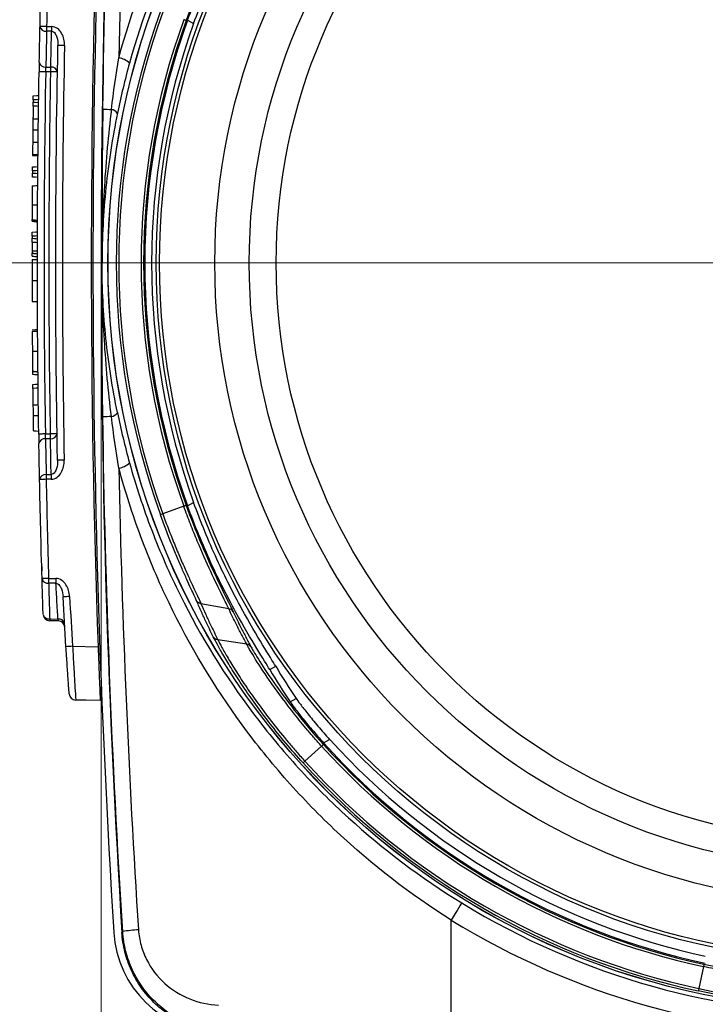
# Model space of a CAD drawing. Header units: millimetres. Extents: x 10 to 272, y 8 to 208.
# Tile 18 of 36: x 51 to 67, y 162 to 186. Entities that reach past the tile are written whole.
import ezdxf

# ---------------------------------------------------------------- set-up
doc = ezdxf.new("R2010")
doc.units = ezdxf.units.MM
doc.styles.add('SLDTEXTSTYLE0', font='TXT', dxfattribs={"width": 0.75})
doc.dimstyles.new('SLDDIMSTYLE0', dxfattribs={"dimtxt": 1.905, "dimasz": 3, "dimexe": 0, "dimexo": 0.0625, "dimgap": 0.47625, "dimtad": 0, "dimtih": 1, "dimtoh": 1, "dimdec": 1, "dimlfac": 1.5, "dimrnd": 1e-09, "dimzin": 4, "dimdsep": 46, "dimtxsty": 'SLDTEXTSTYLE0', "dimsah": 1, "dimcen": 0.09, "dimadec": 0, "dimazin": 1, "dimtfac": 1, "dimtdec": 1, "dimtofl": 0, "dimtmove": 0, "dimatfit": 3, "dimfxl": 1, "dimfrac": 2, "dimtolj": 1, "dimtzin": 12, "dimarcsym": 0})
doc.dimstyles.new('SLDDIMSTYLE2', dxfattribs={"dimtxt": 1.905, "dimasz": 3, "dimexe": 0, "dimexo": 0.0625, "dimgap": 0.47625, "dimtad": 0, "dimtih": 1, "dimtoh": 1, "dimdec": 1, "dimlfac": 1.5, "dimrnd": 1e-09, "dimzin": 12, "dimdsep": 46, "dimtxsty": 'SLDTEXTSTYLE0', "dimsah": 1, "dimcen": 0.09, "dimadec": 0, "dimazin": 3, "dimtfac": 1, "dimtdec": 1, "dimtofl": 0, "dimtmove": 0, "dimatfit": 3, "dimfxl": 1, "dimfrac": 2, "dimtolj": 1, "dimtzin": 12, "dimarcsym": 0})

# ---------------------------------------------------------------- blocks, each defined once
blk = doc.blocks.new('_D_8')
at = {"color": 7, "linetype": 'Continuous', "lineweight": 18}
for p, q in [((52.541, 179.093), (52.541, 149.64)), ((71.208, 179.093), (71.208, 149.64)), ((43.756, 154.327), (43.176, 154.327)), ((43.176, 154.327), (43.176, 151.303)), ((48.683, 154.327), (49.263, 154.327)), ((49.263, 154.327), (49.263, 151.303)), ((52.541, 152.815), (50.23, 152.815)), ((71.208, 152.815), (52.541, 152.815)), ((43.176, 151.303), (43.756, 151.303)), ((49.263, 151.303), (48.683, 151.303))]:
    blk.add_line(p, q, dxfattribs=at)
for points in [[(52.541, 152.815), (55.541, 152.315), (55.541, 153.315)], [(71.208, 152.815), (68.208, 153.315), (68.208, 152.315)]]:
    blk.add_solid(points, dxfattribs=at)
at = {"color": 7, "linetype": 'Continuous', "lineweight": 18, "char_height": 1.905, "attachment_point": 1, "style": 'SLDTEXTSTYLE0'}
for s, insert in [('28.0', (37.669, 153.758)), ('1.10', (43.756, 153.758))]:
    blk.add_mtext(s, dxfattribs=dict(at, insert=insert))
blk = doc.blocks.new('_D_9')
at = {"color": 7, "linetype": 'Continuous', "lineweight": 18}
for p, q in [((83.744, 200.529), (30.644, 200.529)), ((33.819, 200.529), (33.819, 178.257)), ((33.819, 177.87), (33.239, 177.87)), ((33.239, 177.87), (33.239, 174.846)), ((38.746, 177.87), (39.326, 177.87)), ((39.326, 177.87), (39.326, 174.846)), ((33.239, 174.846), (33.819, 174.846)), ((39.326, 174.846), (38.746, 174.846)), ((33.819, 160.197), (33.819, 174.459)), ((83.744, 160.197), (30.644, 160.197))]:
    blk.add_line(p, q, dxfattribs=at)
for points in [[(33.819, 200.529), (33.319, 197.529), (34.319, 197.529)], [(33.819, 160.197), (34.319, 163.197), (33.319, 163.197)]]:
    blk.add_solid(points, dxfattribs=at)
at = {"color": 7, "linetype": 'Continuous', "lineweight": 18, "char_height": 1.905, "attachment_point": 1, "style": 'SLDTEXTSTYLE0'}
for s, insert in [('60.5', (27.732, 177.302)), ('2.38', (33.819, 177.302))]:
    blk.add_mtext(s, dxfattribs=dict(at, insert=insert))
blk = doc.blocks.new('SW_CENTERMARKSYMBOL_0')
at = {"color": 0, "linetype": 'Continuous', "lineweight": 0}
blk.add_line((-3.387, 0), (-30.757, 0), dxfattribs=at)

msp = doc.modelspace()

# ---------------------------------------------------------------- linework, layer by layer
at = {"color": 7, "linetype": 'Continuous', "lineweight": 25}
for p, q in [((54.683, 186.375), (54.832, 186.289)), ((50.863, 184.4), (50.862, 184.349)), ((50.842, 182.641), (50.842, 182.59)), ((50.833, 181.025), (50.833, 180.974)), ((50.832, 180.453), (50.966, 180.453)), ((50.833, 179.933), (50.966, 179.933)), ((50.834, 179.411), (50.968, 179.411)), ((50.855, 176.852), (50.989, 176.852)), ((51.015, 175.241), (51.015, 175.241)), ((51.183, 175.125), (51.305, 175.126)), ((51.305, 175.008), (51.183, 175.007)), ((54.59, 174.338), (54.068, 174.149)), ((54.683, 174.35), (54.832, 174.436)), ((55.702, 171.801), (55.014, 171.927)), ((51.271, 171.551), (51.474, 171.548)), ((56.145, 170.924), (55.433, 171.03)), ((51.837, 170.874), (52.468, 170.863)), ((56.715, 170.295), (56.863, 170.38)), ((57.221, 169.495), (57.369, 169.581)), ((58.049, 168.48), (58.199, 168.566)), ((57.998, 168.4), (57.587, 168.027)), ((61.208, 161.428), (61.208, 164.092)), ((67.452, 162.942), (67.335, 162.399))]:
    msp.add_line(p, q, dxfattribs=at)
at = {"color": 7, "linetype": 'Continuous', "lineweight": 25, "flags": 128}
for points in [[(51.194, 186.219), (51.162, 186.219), (51.131, 186.22), (51.102, 186.221), (51.078, 186.221), (51.057, 186.222), (51.042, 186.222), (51.033, 186.222), (51.03, 186.222)], [(51.194, 186.219), (51.256, 186.218), (51.315, 186.218)], [(51.315, 186.1), (51.256, 186.1), (51.194, 186.101)], [(51.638, 185.745), (51.606, 185.746), (51.575, 185.747), (51.547, 185.747), (51.522, 185.748), (51.502, 185.748), (51.486, 185.748), (51.477, 185.749), (51.474, 185.749)], [(51.171, 185.096), (51.139, 185.096), (51.109, 185.097), (51.08, 185.097), (51.055, 185.098), (51.035, 185.098), (51.02, 185.099), (51.011, 185.099), (51.008, 185.099)], [(51.298, 185.095), (51.235, 185.095), (51.171, 185.096)], [(51.176, 185.214), (51.235, 185.213), (51.298, 185.213)], [(51.462, 185.092), (51.459, 185.092), (51.449, 185.092), (51.434, 185.093), (51.414, 185.093), (51.389, 185.093), (51.361, 185.094), (51.33, 185.094), (51.298, 185.095)], [(50.862, 184.349), (50.912, 184.345), (50.995, 184.339)], [(50.996, 184.409), (50.947, 184.406), (50.863, 184.4)], [(50.864, 184.499), (50.87, 184.5), (50.955, 184.506), (50.998, 184.509)], [(50.994, 184.24), (50.951, 184.243), (50.861, 184.249)], [(50.856, 183.936), (50.911, 183.936), (50.99, 183.936)], [(50.853, 183.662), (50.908, 183.662), (50.986, 183.661)], [(50.849, 183.351), (50.895, 183.351), (50.982, 183.351)], [(50.846, 183.055), (50.892, 183.052), (50.936, 183.05), (50.979, 183.047)], [(50.846, 183.028), (50.888, 183.026), (50.933, 183.022), (50.979, 183.019)], [(50.976, 182.65), (50.926, 182.647), (50.884, 182.644), (50.842, 182.641)], [(50.843, 182.741), (50.921, 182.746), (50.976, 182.75)], [(50.974, 182.481), (50.919, 182.485), (50.841, 182.49)], [(50.842, 182.59), (50.891, 182.586), (50.933, 182.583), (50.975, 182.58)], [(50.839, 182.274), (50.883, 182.277), (50.928, 182.28), (50.973, 182.283)], [(50.836, 181.806), (50.88, 181.806), (50.925, 181.806), (50.97, 181.806)], [(50.967, 181.035), (50.917, 181.031), (50.875, 181.028), (50.843, 181.026), (50.833, 181.025)], [(50.833, 180.974), (50.883, 180.971), (50.925, 180.968), (50.966, 180.965)], [(50.834, 181.125), (50.843, 181.126), (50.924, 181.132), (50.967, 181.135)], [(50.966, 180.865), (50.923, 180.868), (50.843, 180.874), (50.833, 180.875)], [(50.833, 180.662), (50.899, 180.662), (50.966, 180.662)], [(50.838, 178.666), (50.904, 178.671), (50.971, 178.676)], [(50.841, 178.177), (50.886, 178.177), (50.93, 178.177), (50.975, 178.177)], [(50.847, 177.608), (50.892, 177.605), (50.98, 177.599)], [(50.849, 177.356), (50.922, 177.361), (50.983, 177.365)], [(50.984, 177.266), (50.934, 177.262), (50.85, 177.256)], [(50.859, 176.59), (50.926, 176.588), (50.992, 176.587)], [(50.865, 176.208), (50.931, 176.204), (50.998, 176.199)], [(51.163, 176.13), (51.131, 176.129), (51.1, 176.129), (51.072, 176.128), (51.047, 176.128), (51.027, 176.128), (51.012, 176.127), (51.002, 176.127), (50.999, 176.127)], [(51.163, 176.13), (51.227, 176.13), (51.29, 176.131)], [(51.453, 176.133), (51.45, 176.133), (51.441, 176.133), (51.426, 176.133), (51.406, 176.132), (51.381, 176.132), (51.352, 176.132), (51.322, 176.131), (51.29, 176.131)], [(51.29, 176.013), (51.227, 176.012), (51.167, 176.012)], [(51.628, 175.48), (51.596, 175.479), (51.565, 175.478), (51.537, 175.478), (51.512, 175.477), (51.492, 175.477), (51.477, 175.477), (51.468, 175.477), (51.464, 175.477)], [(51.183, 175.007), (51.151, 175.006), (51.12, 175.006), (51.092, 175.005), (51.067, 175.005), (51.047, 175.004), (51.032, 175.004), (51.023, 175.004), (51.019, 175.004)], [(51.243, 172.553), (51.211, 172.552), (51.181, 172.551), (51.152, 172.55), (51.128, 172.55), (51.107, 172.549), (51.092, 172.549), (51.083, 172.548), (51.08, 172.548)], [(51.243, 172.553), (51.264, 172.553), (51.424, 172.552)], [(51.424, 172.434), (51.264, 172.435), (51.243, 172.435)], [(51.48, 171.499), (51.374, 171.501), (51.271, 171.502)], [(52.519, 169.529), (52.164, 169.536), (51.915, 169.54)], [(61.469, 164.518), (61.464, 164.509), (61.448, 164.484), (61.424, 164.444), (61.391, 164.391), (61.352, 164.327), (61.307, 164.254), (61.258, 164.175), (61.208, 164.092)], [(53.056, 163.789), (53.07, 163.803), (53.076, 163.809)]]:
    msp.add_lwpolyline(points, dxfattribs=at)
at = {"color": 7, "linetype": 'Continuous', "lineweight": 25}
for radius in [18.496, 18.494, 17.302, 17.22, 15.852, 15, 14.333]:
    msp.add_circle((71.208, 180.363), radius, dxfattribs=at)
for centre, radius, start, end in [((319.008, 180.363), 266.667, 176.43683, 183.56317), ((319.208, 180.363), 266.667, 176.43675, 183.56325), ((71.208, 180.363), 18.293, 160.0741, 199.927), ((71.208, 180.363), 18.231, 160.073, 199.927), ((71.208, 180.363), 17.676, 160.073, 199.927), ((71.208, 180.363), 17.614, 160.0625, 199.927), ((71.208, 180.363), 17.584, 160.006, 199.994), ((71.208, 180.363), 17.415, 160.1043, 199.8957), ((51.176, 186.248), 0.149, 190.1509, 276.7131), ((58.36, 186.16), 7.166, 179.5288, 180.4712), ((58.481, 186.159), 7.166, 179.5288, 180.4712), ((51.158, 185.361), 0.149, 190.3128, 276.8022), ((52.884, 184.923), 0.532, 47.1459, 79.3667), ((51.316, 185.065), 0.148, 10.3576, 96.8268), ((44.133, 185.154), 7.165, 359.5288, 0.4712), ((52.842, 189.175), 5.009, 267.0611, 269.4777), ((52.762, 183.951), 0.217, 32.7545, 80.8768), ((52.842, 171.551), 5.009, 90.5223, 92.9389), ((52.762, 176.774), 0.217, 279.1232, 327.2455), ((51.307, 176.16), 0.148, 263.1235, 349.5507), ((44.125, 176.072), 7.165, 359.5288, 0.4712), ((51.149, 175.864), 0.148, 83.1479, 169.5952), ((52.884, 175.803), 0.532, 280.6333, 312.8541), ((51.166, 174.977), 0.149, 83.2362, 169.7585), ((58.349, 175.066), 7.166, 179.5288, 180.4712), ((58.471, 175.067), 7.166, 179.5288, 180.4712), ((51.223, 172.58), 0.147, 192.6599, 278.0781), ((58.404, 172.494), 7.161, 179.5286, 180.4714), ((58.585, 172.493), 7.161, 179.5286, 180.4714), ((57.032, 76.263), 95.987, 93.14636, 93.2441), ((51.25, 171.696), 0.147, 192.8228, 278.1665), ((51.274, 171.669), 0.167, 181.8601, 269), ((52.266, 171.527), 0.996, 178.5981, 181.4019), ((51.497, 171.404), 0.145, 14.1996, 98.9085), ((51.477, 171.332), 0.167, 3.4594, 89), ((57.082, 87.866), 83.173, 93.61565, 93.72846), ((51.918, 169.707), 0.167, 184.0922, 269), ((52.681, 169.658), 0.167, 140.8356, 182.2494), ((71.208, 180.363), 17.73, 222.0846, 257.9154), ((71.208, 180.363), 17.56, 222.2029, 257.7971), ((71.208, 180.363), 17.821, 222.1652, 257.8348), ((71.208, 180.363), 17.76, 222.1707, 257.8239), ((71.208, 180.363), 18.439, 222.1643, 257.8348), ((71.208, 180.363), 18.377, 222.1652, 257.8348), ((71.208, 180.363), 18.598, 238.4244, 301.5756), ((71.208, 180.363), 19.098, 238.4244, 301.5756), ((53.588, 160.841), 3.012, 92.2923, 99.7813), ((55.518, 163.955), 2.667, 183.5632, 267.2516)]:
    msp.add_arc(centre, radius, start, end, dxfattribs=at)
for centre, major_axis, start_param, end_param in [((71.825, 179.294), (-8.815, 15.267), 1.58433, 1.638003), ((71.819, 179.304), (-8.73, 15.12), 1.585144, 1.639343)]:
    msp.add_ellipse(centre, major_axis=major_axis, ratio=0.997546, start_param=start_param, end_param=end_param, dxfattribs=at)
for points in [[(52.585, 184.172), (52.646, 188.425), (52.81, 192.673), (53.076, 196.916)], [(53.467, 196.875), (53.22, 193.069), (53.058, 189.259), (52.982, 185.446)], [(52.468, 189.863), (52.243, 183.532), (52.243, 177.193), (52.468, 170.863)], [(51.464, 175.477), (51.402, 178.9), (51.405, 182.325), (51.474, 185.749)], [(51.638, 185.745), (51.569, 182.324), (51.566, 178.901), (51.628, 175.48)], [(51.012, 185.335), (51.011, 185.272), (51.009, 185.187), (51.008, 185.099)], [(52.796, 184.166), (52.849, 184.593), (52.911, 185.02), (52.982, 185.446)], [(53.245, 185.313), (53.131, 184.9), (53.03, 184.485), (52.945, 184.069)], [(50.999, 176.127), (50.952, 179.117), (50.955, 182.109), (51.008, 185.099)], [(51.171, 185.096), (51.119, 182.107), (51.116, 179.118), (51.163, 176.13)], [(51.171, 185.096), (51.173, 185.14), (51.174, 185.183), (51.176, 185.214)], [(51.29, 176.131), (51.242, 179.119), (51.245, 182.107), (51.298, 185.095)], [(50.833, 180.662), (50.833, 180.644), (50.833, 180.626), (50.833, 180.609)], [(53.076, 163.809), (52.81, 168.053), (52.646, 172.3), (52.585, 176.553)], [(52.982, 175.28), (52.911, 175.706), (52.849, 176.132), (52.796, 176.559)], [(52.945, 176.657), (53.03, 176.24), (53.131, 175.826), (53.245, 175.413)], [(50.999, 176.127), (51.001, 176.039), (51.002, 175.954), (51.003, 175.891)], [(51.167, 176.012), (51.166, 176.043), (51.164, 176.086), (51.163, 176.13)], [(52.982, 175.28), (53.058, 171.466), (53.22, 167.656), (53.467, 163.851)], [(54.068, 174.149), (54.033, 174.136), (54.011, 174.128), (54.01, 174.128)], [(51.673, 170.863), (51.647, 171.274), (51.623, 171.685), (51.6, 172.095)], [(51.763, 172.104), (51.786, 171.694), (51.81, 171.284), (51.837, 170.874)], [(55.014, 171.927), (54.965, 171.936), (54.922, 171.968), (54.899, 172.011)], [(55.813, 171.723), (55.79, 171.764), (55.748, 171.793), (55.702, 171.801)], [(51.474, 171.548), (51.478, 171.517), (51.48, 171.499), (51.48, 171.499)], [(55.433, 171.03), (55.385, 171.037), (55.342, 171.066), (55.318, 171.107)], [(56.256, 170.853), (56.232, 170.891), (56.19, 170.918), (56.145, 170.924)], [(57.587, 168.027), (57.559, 168.002), (57.541, 167.986), (57.541, 167.986)], [(67.462, 163.003), (67.463, 163.002), (67.459, 162.979), (67.452, 162.942)], [(67.335, 162.399), (67.327, 162.362), (67.322, 162.339), (67.322, 162.338)]]:
    msp.add_open_spline(points, degree=3, dxfattribs=at)
for points, knots in [([(52.982, 185.446), (53.295, 186.601), (53.707, 187.704), (54.468, 189.29), (54.746, 189.807), (55.199, 190.565), (55.357, 190.815), (55.684, 191.309), (55.854, 191.553), (56.727, 192.747), (57.506, 193.627), (58.799, 194.841), (59.251, 195.227), (59.963, 195.779), (60.206, 195.958), (60.701, 196.305), (60.952, 196.472), (61.208, 196.633)], [0, 0, 0, 0, 0.25, 0.25, 0.375, 0.375, 0.4375, 0.4375, 0.5, 0.5, 0.75, 0.75, 0.875, 0.875, 0.9375, 0.9375, 1, 1, 1, 1]), ([(61.469, 196.207), (61.216, 196.051), (60.967, 195.89), (60.476, 195.555), (60.234, 195.382), (59.526, 194.848), (59.076, 194.474), (57.787, 193.299), (57.008, 192.444), (55.959, 191.051), (55.629, 190.567), (55.021, 189.581), (54.742, 189.077), (53.977, 187.527), (53.561, 186.447), (53.245, 185.313)], [0, 0, 0, 0, 0.0625, 0.0625, 0.125, 0.125, 0.25, 0.25, 0.5, 0.5, 0.625, 0.625, 0.75, 0.75, 1, 1, 1, 1]), ([(54.683, 186.375), (54.862, 186.866), (55.056, 187.336), (55.468, 188.234), (55.674, 188.638), (56.068, 189.361), (56.246, 189.661), (56.541, 190.148), (56.651, 190.322), (56.715, 190.43)], [0, 0, 0, 0, 0.25, 0.25, 0.5, 0.5, 0.75, 0.75, 1, 1, 1, 1]), ([(54.832, 186.289), (55.01, 186.78), (55.203, 187.25), (55.614, 188.149), (55.82, 188.553), (56.215, 189.277), (56.393, 189.577), (56.688, 190.063), (56.798, 190.237), (56.863, 190.345)], [0, 0, 0, 0, 0.25, 0.25, 0.5, 0.5, 0.75, 0.75, 1, 1, 1, 1]), ([(55.813, 189.002), (55.796, 188.966), (55.772, 188.917), (55.712, 188.798), (55.676, 188.727), (55.596, 188.565), (55.551, 188.475), (55.454, 188.275), (55.401, 188.164), (55.291, 187.929), (55.234, 187.805), (55.118, 187.544), (55.058, 187.405), (54.878, 186.977), (54.761, 186.679), (54.649, 186.369)], [0, 0, 0, 0, 0.125, 0.125, 0.25, 0.25, 0.375, 0.375, 0.5, 0.5, 0.625, 0.625, 0.75, 0.75, 1, 1, 1, 1]), ([(51.03, 186.222), (51.039, 186.619), (51.048, 187.016), (51.059, 187.412), (51.069, 187.812), (51.08, 188.211), (51.093, 188.611)], [0, 0, 0, 0, 0.001785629, 0.001785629, 0.001785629, 0.003584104, 0.003584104, 0.003584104, 0.003584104]), ([(51.256, 188.606), (51.244, 188.206), (51.233, 187.807), (51.222, 187.408), (51.212, 187.011), (51.202, 186.615), (51.194, 186.219)], [0, 0, 0, 0, 0.001797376, 0.001797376, 0.001797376, 0.003581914, 0.003581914, 0.003581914, 0.003581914]), ([(54.649, 186.369), (54.649, 186.369), (54.648, 186.369), (54.641, 186.371), (54.625, 186.376), (54.603, 186.383), (54.59, 186.387)], [0, 0, 0, 0, 0.1623548, 0.3340144, 0.61001, 1, 1, 1, 1]), ([(51.012, 185.335), (51.014, 185.457), (51.017, 185.579), (51.019, 185.702), (51.022, 185.841), (51.025, 185.981), (51.028, 186.12), (51.028, 186.154), (51.029, 186.188), (51.03, 186.222)], [0, 0, 0, 0, 0.000779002, 0.000779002, 0.000779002, 0.001666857, 0.001666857, 0.001666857, 0.001882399, 0.001882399, 0.001882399, 0.001882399]), ([(51.194, 186.101), (51.192, 186.031), (51.191, 185.961), (51.189, 185.892), (51.187, 185.788), (51.185, 185.684), (51.183, 185.581), (51.18, 185.458), (51.178, 185.336), (51.176, 185.214)], [0, 0, 0, 0, 0.000443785, 0.000443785, 0.000443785, 0.00110306, 0.00110306, 0.00110306, 0.001881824, 0.001881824, 0.001881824, 0.001881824]), ([(51.298, 185.213), (51.299, 185.283), (51.3, 185.352), (51.302, 185.422), (51.304, 185.526), (51.306, 185.629), (51.308, 185.733), (51.31, 185.837), (51.312, 185.942), (51.314, 186.047), (51.314, 186.064), (51.315, 186.082), (51.315, 186.1)], [0, 0, 0, 0, 0.000443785, 0.000443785, 0.000443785, 0.001103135, 0.001103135, 0.001103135, 0.001768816, 0.001768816, 0.001768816, 0.001881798, 0.001881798, 0.001881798, 0.001881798]), ([(51.638, 185.745), (51.64, 185.851), (51.618, 185.957), (51.54, 186.095), (51.505, 186.136), (51.42, 186.198), (51.368, 186.217), (51.315, 186.218)], [0, 0, 0, 0, 0.5, 0.5, 0.75, 0.75, 1, 1, 1, 1]), ([(51.315, 186.1), (51.333, 186.1), (51.351, 186.093), (51.381, 186.073), (51.393, 186.06), (51.424, 186.017), (51.437, 185.985), (51.468, 185.886), (51.475, 185.817), (51.474, 185.749)], [0, 0, 0, 0, 0.125, 0.125, 0.25, 0.25, 0.5, 0.5, 1, 1, 1, 1]), ([(50.861, 184.249), (50.861, 184.249), (50.861, 184.251), (50.861, 184.255), (50.861, 184.258), (50.861, 184.264), (50.861, 184.271), (50.861, 184.278), (50.861, 184.286), (50.861, 184.296), (50.861, 184.305), (50.862, 184.316), (50.862, 184.327), (50.862, 184.334), (50.862, 184.341), (50.862, 184.349)], [0, 0, 0, 0, 0.000050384, 0.000050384, 0.000050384, 0.000100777, 0.000100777, 0.000100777, 0.0001510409, 0.0001510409, 0.0001510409, 0.0002012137, 0.0002012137, 0.0002012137, 0.0002339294, 0.0002339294, 0.0002339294, 0.0002339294]), ([(50.863, 184.4), (50.863, 184.411), (50.863, 184.422), (50.863, 184.433), (50.864, 184.443), (50.864, 184.453), (50.864, 184.462), (50.864, 184.471), (50.864, 184.478), (50.864, 184.484), (50.864, 184.49), (50.864, 184.495), (50.864, 184.497), (50.864, 184.499), (50.864, 184.499), (50.864, 184.499)], [0, 0, 0, 0, 0.0000503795, 0.0000503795, 0.0000503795, 0.0001007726, 0.0001007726, 0.0001007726, 0.0001509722, 0.0001509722, 0.0001509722, 0.0002010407, 0.0002010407, 0.0002010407, 0.0002337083, 0.0002337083, 0.0002337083, 0.0002337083]), ([(50.861, 184.249), (50.86, 184.229), (50.86, 184.209), (50.859, 184.164), (50.859, 184.139), (50.858, 184.086), (50.858, 184.057), (50.857, 183.998), (50.857, 183.967), (50.856, 183.936)], [0, 0, 0, 0, 0.25, 0.25, 0.5, 0.5, 0.75, 0.75, 1, 1, 1, 1]), ([(52.585, 184.172), (52.576, 183.533), (52.57, 182.894), (52.563, 181.624), (52.563, 180.992), (52.565, 180.363)], [0, 0, 0, 0, 0.5, 0.5, 1, 1, 1, 1]), ([(52.796, 184.166), (52.72, 183.538), (52.662, 182.904), (52.584, 181.635), (52.564, 180.998), (52.565, 180.363)], [0, 0, 0, 0, 0.5, 0.5, 1, 1, 1, 1]), ([(52.945, 184.069), (52.82, 183.465), (52.725, 182.853), (52.598, 181.614), (52.565, 180.988), (52.565, 180.363)], [0, 0, 0, 0, 0.5, 0.5, 1, 1, 1, 1]), ([(50.856, 183.936), (50.856, 183.908), (50.856, 183.88), (50.855, 183.826), (50.855, 183.8), (50.854, 183.751), (50.854, 183.729), (50.853, 183.692), (50.853, 183.677), (50.853, 183.662)], [0, 0, 0, 0, 0.25, 0.25, 0.5, 0.5, 0.75, 0.75, 1, 1, 1, 1]), ([(50.853, 183.662), (50.853, 183.642), (50.852, 183.622), (50.852, 183.576), (50.851, 183.552), (50.851, 183.499), (50.85, 183.47), (50.85, 183.412), (50.849, 183.382), (50.849, 183.351)], [0, 0, 0, 0, 0.25, 0.25, 0.5, 0.5, 0.75, 0.75, 1, 1, 1, 1]), ([(50.849, 183.351), (50.849, 183.321), (50.848, 183.291), (50.848, 183.232), (50.848, 183.202), (50.847, 183.149), (50.847, 183.125), (50.846, 183.084), (50.846, 183.069), (50.846, 183.055)], [0, 0, 0, 0, 0.25, 0.25, 0.5, 0.5, 0.75, 0.75, 1, 1, 1, 1]), ([(50.846, 183.055), (50.846, 183.048), (50.846, 183.043), (50.846, 183.039), (50.846, 183.036), (50.846, 183.033), (50.846, 183.032), (50.846, 183.029), (50.846, 183.029), (50.846, 183.028)], [0, 0, 0, 0, 0.0000911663, 0.0000911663, 0.0000911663, 0.0001818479, 0.0001818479, 0.0001818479, 0.0003144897, 0.0003144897, 0.0003144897, 0.0003144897]), ([(50.842, 182.641), (50.842, 182.652), (50.842, 182.663), (50.842, 182.674), (50.843, 182.684), (50.843, 182.695), (50.843, 182.703), (50.843, 182.712), (50.843, 182.72), (50.843, 182.726), (50.843, 182.731), (50.843, 182.736), (50.843, 182.738), (50.843, 182.74), (50.843, 182.741), (50.843, 182.741)], [0, 0, 0, 0, 0.0000503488, 0.0000503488, 0.0000503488, 0.0001007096, 0.0001007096, 0.0001007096, 0.0001509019, 0.0001509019, 0.0001509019, 0.0002009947, 0.0002009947, 0.0002009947, 0.0002337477, 0.0002337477, 0.0002337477, 0.0002337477]), ([(50.841, 182.49), (50.841, 182.49), (50.841, 182.492), (50.841, 182.496), (50.841, 182.499), (50.841, 182.505), (50.841, 182.512), (50.841, 182.519), (50.841, 182.527), (50.841, 182.537), (50.841, 182.546), (50.841, 182.557), (50.842, 182.568), (50.842, 182.575), (50.842, 182.582), (50.842, 182.59)], [0, 0, 0, 0, 0.0000503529, 0.0000503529, 0.0000503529, 0.0001007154, 0.0001007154, 0.0001007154, 0.0001509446, 0.0001509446, 0.0001509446, 0.0002010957, 0.0002010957, 0.0002010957, 0.0002338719, 0.0002338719, 0.0002338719, 0.0002338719]), ([(50.839, 182.274), (50.839, 182.273), (50.839, 182.267), (50.839, 182.232), (50.839, 182.202), (50.838, 182.117), (50.838, 182.062), (50.837, 181.97), (50.837, 181.938), (50.837, 181.873), (50.837, 181.839), (50.836, 181.806)], [0, 0, 0, 0, 0.25, 0.25, 0.5, 0.5, 0.75, 0.75, 0.875, 0.875, 1, 1, 1, 1]), ([(50.836, 181.806), (50.836, 181.736), (50.836, 181.665), (50.835, 181.535), (50.835, 181.48), (50.835, 181.441)], [0, 0, 0, 0, 0.5, 0.5, 1, 1, 1, 1]), ([(50.834, 181.425), (50.84, 181.424), (50.885, 181.419), (50.929, 181.414), (50.968, 181.409)], [0, 0, 0, 0, 0.134666, 1, 1, 1, 1]), ([(50.834, 181.398), (50.834, 181.398), (50.834, 181.398), (50.835, 181.407), (50.835, 181.42), (50.835, 181.425)], [0, 0, 0, 0, 0.266739, 0.718637, 1, 1, 1, 1]), ([(50.834, 181.397), (50.84, 181.396), (50.885, 181.392), (50.929, 181.387), (50.968, 181.383)], [0, 0, 0, 0, 0.132021, 1, 1, 1, 1]), ([(50.835, 181.441), (50.861, 181.437), (50.886, 181.434), (50.912, 181.43), (50.931, 181.428), (50.949, 181.426), (50.968, 181.423)], [0, 0, 0, 0, 0.0001179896, 0.0001179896, 0.0001179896, 0.0002023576, 0.0002023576, 0.0002023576, 0.0002023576]), ([(50.835, 181.426), (50.835, 181.426), (50.835, 181.426), (50.835, 181.436), (50.835, 181.441)], [0, 0, 0, 0, 0.430032, 1, 1, 1, 1]), ([(50.833, 181.025), (50.833, 181.037), (50.833, 181.048), (50.833, 181.059), (50.833, 181.069), (50.833, 181.079), (50.833, 181.088), (50.833, 181.097), (50.834, 181.104), (50.834, 181.11), (50.834, 181.116), (50.834, 181.12), (50.834, 181.123), (50.834, 181.124), (50.834, 181.125), (50.834, 181.125)], [0, 0, 0, 0, 0.000050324, 0.000050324, 0.000050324, 0.0001006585, 0.0001006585, 0.0001006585, 0.0001508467, 0.0001508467, 0.0001508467, 0.0002009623, 0.0002009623, 0.0002009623, 0.0002337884, 0.0002337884, 0.0002337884, 0.0002337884]), ([(50.833, 180.875), (50.833, 180.875), (50.833, 180.877), (50.833, 180.88), (50.833, 180.884), (50.833, 180.89), (50.833, 180.897), (50.833, 180.904), (50.833, 180.912), (50.833, 180.922), (50.833, 180.931), (50.833, 180.942), (50.833, 180.952), (50.833, 180.96), (50.833, 180.967), (50.833, 180.974)], [0, 0, 0, 0, 0.0000503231, 0.0000503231, 0.0000503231, 0.0001006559, 0.0001006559, 0.0001006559, 0.0001508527, 0.0001508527, 0.0001508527, 0.0002009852, 0.0002009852, 0.0002009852, 0.0002338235, 0.0002338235, 0.0002338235, 0.0002338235]), ([(50.833, 180.875), (50.833, 180.85), (50.833, 180.826), (50.833, 180.777), (50.833, 180.758), (50.833, 180.712), (50.833, 180.687), (50.833, 180.662)], [0, 0, 0, 0, 0.5, 0.5, 0.75, 0.75, 1, 1, 1, 1]), ([(50.832, 180.533), (50.843, 180.532), (50.888, 180.528), (50.932, 180.524), (50.966, 180.522)], [0, 0, 0, 0, 0.2486756, 1, 1, 1, 1]), ([(50.832, 180.453), (50.832, 180.452), (50.832, 180.452), (50.832, 180.451), (50.832, 180.451), (50.832, 180.45), (50.832, 180.45), (50.832, 180.45), (50.832, 180.45), (50.832, 180.449), (50.832, 180.448), (50.832, 180.446), (50.832, 180.444), (50.832, 180.44), (50.832, 180.436), (50.832, 180.426), (50.832, 180.42), (50.832, 180.408), (50.832, 180.401), (50.832, 180.389), (50.832, 180.385), (50.832, 180.377), (50.832, 180.372), (50.832, 180.358), (50.832, 180.349), (50.832, 180.334), (50.832, 180.329), (50.832, 180.32), (50.832, 180.318), (50.832, 180.311), (50.832, 180.308), (50.832, 180.282), (50.832, 180.256), (50.833, 180.213), (50.833, 180.198), (50.833, 180.175), (50.833, 180.167), (50.833, 180.15), (50.833, 180.142), (50.833, 180.117), (50.833, 180.101), (50.833, 180.076), (50.833, 180.068), (50.833, 180.056), (50.833, 180.051), (50.833, 180.043), (50.833, 180.038), (50.833, 180.006), (50.833, 179.972), (50.833, 179.933)], [0, 0, 0, 0, 0.03125, 0.03125, 0.046875, 0.046875, 0.054688, 0.054688, 0.0625, 0.0625, 0.09375, 0.09375, 0.125, 0.125, 0.1875, 0.1875, 0.25, 0.25, 0.3125, 0.3125, 0.34375, 0.34375, 0.375, 0.375, 0.4375, 0.4375, 0.46875, 0.46875, 0.484375, 0.484375, 0.5, 0.5, 0.625, 0.625, 0.6875, 0.6875, 0.71875, 0.71875, 0.75, 0.75, 0.8125, 0.8125, 0.84375, 0.84375, 0.859375, 0.859375, 0.875, 0.875, 1, 1, 1, 1]), ([(50.833, 180.609), (50.842, 180.607), (50.851, 180.606), (50.86, 180.605), (50.866, 180.604), (50.872, 180.603), (50.878, 180.602), (50.878, 180.602), (50.878, 180.602), (50.878, 180.602)], [0, 0, 0, 0, 0.00004125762, 0.00004125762, 0.00004125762, 0.00006900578, 0.00006900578, 0.00006900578, 0.00006906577, 0.00006906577, 0.00006906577, 0.00006906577]), ([(50.833, 180.534), (50.833, 180.533), (50.833, 180.532), (50.833, 180.541), (50.833, 180.559), (50.833, 180.584), (50.833, 180.602), (50.833, 180.609)], [0, 0, 0, 0, 0.07241, 0.32617, 0.57925, 0.83205, 1, 1, 1, 1]), ([(50.878, 180.602), (50.878, 180.602), (50.878, 180.602), (50.878, 180.602), (50.886, 180.601), (50.895, 180.599), (50.903, 180.598), (50.924, 180.595), (50.945, 180.593), (50.966, 180.59)], [-0.00000006, -0.00000006, -0.00000006, -0.00000006, 0, 0, 0, 0.0000380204, 0.0000380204, 0.0000380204, 0.0001329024, 0.0001329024, 0.0001329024, 0.0001329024]), ([(52.585, 176.553), (52.576, 177.194), (52.57, 177.831), (52.563, 179.101), (52.563, 179.735), (52.565, 180.363)], [0, 0, 0, 0, 0.5, 0.5, 1, 1, 1, 1]), ([(52.796, 176.559), (52.72, 177.188), (52.662, 177.821), (52.584, 179.091), (52.564, 179.727), (52.565, 180.363)], [0, 0, 0, 0, 0.5, 0.5, 1, 1, 1, 1]), ([(52.945, 176.657), (52.82, 177.26), (52.725, 177.874), (52.598, 179.112), (52.565, 179.737), (52.565, 180.363)], [0, 0, 0, 0, 0.5, 0.5, 1, 1, 1, 1]), ([(50.833, 179.933), (50.833, 179.921), (50.833, 179.911), (50.833, 179.898), (50.833, 179.894), (50.833, 179.889), (50.833, 179.887), (50.833, 179.884), (50.833, 179.883), (50.833, 179.864), (50.833, 179.847), (50.833, 179.794), (50.833, 179.761), (50.833, 179.697), (50.833, 179.667), (50.834, 179.61), (50.834, 179.582), (50.834, 179.532), (50.834, 179.511), (50.834, 179.483), (50.834, 179.474), (50.834, 179.463), (50.834, 179.459), (50.834, 179.452), (50.834, 179.449), (50.834, 179.44), (50.834, 179.435), (50.834, 179.426), (50.834, 179.422), (50.834, 179.418), (50.834, 179.416), (50.834, 179.415), (50.834, 179.414), (50.834, 179.414), (50.834, 179.414), (50.834, 179.413), (50.834, 179.413), (50.834, 179.412), (50.834, 179.411), (50.834, 179.411)], [0, 0, 0, 0, 0.03125, 0.03125, 0.046875, 0.046875, 0.054688, 0.054688, 0.0625, 0.0625, 0.125, 0.125, 0.25, 0.25, 0.375, 0.375, 0.5, 0.5, 0.625, 0.625, 0.6875, 0.6875, 0.71875, 0.71875, 0.75, 0.75, 0.8125, 0.8125, 0.875, 0.875, 0.90625, 0.90625, 0.921875, 0.921875, 0.929688, 0.929688, 0.9375, 0.9375, 1, 1, 1, 1]), ([(50.971, 178.71), (50.964, 178.71), (50.919, 178.706), (50.875, 178.701), (50.838, 178.698)], [0, 0, 0, 0, 0.16165, 1, 1, 1, 1]), ([(50.838, 178.666), (50.838, 178.665), (50.838, 178.663), (50.838, 178.649), (50.838, 178.638), (50.838, 178.597), (50.839, 178.557), (50.839, 178.461), (50.84, 178.406), (50.84, 178.293), (50.841, 178.235), (50.841, 178.177)], [0, 0, 0, 0, 0.125, 0.125, 0.25, 0.25, 0.5, 0.5, 0.75, 0.75, 1, 1, 1, 1]), ([(50.84, 178.416), (50.84, 178.415), (50.84, 178.412), (50.84, 178.396), (50.84, 178.384), (50.84, 178.371)], [0, 0, 0, 0, 0.5, 0.5, 1, 1, 1, 1]), ([(50.841, 178.177), (50.842, 178.127), (50.842, 178.077), (50.843, 177.978), (50.844, 177.929), (50.844, 177.838), (50.845, 177.796), (50.845, 177.729), (50.846, 177.702), (50.846, 177.686)], [0, 0, 0, 0, 0.25, 0.25, 0.5, 0.5, 0.75, 0.75, 1, 1, 1, 1]), ([(50.846, 177.686), (50.871, 177.683), (50.896, 177.68), (50.921, 177.678), (50.94, 177.676), (50.96, 177.674), (50.979, 177.672)], [0, 0, 0, 0, 0.0001134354, 0.0001134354, 0.0001134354, 0.0002021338, 0.0002021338, 0.0002021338, 0.0002021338]), ([(50.846, 177.681), (50.846, 177.681), (50.846, 177.681), (50.846, 177.684), (50.846, 177.686)], [0, 0, 0, 0, 0.547152, 1, 1, 1, 1]), ([(50.846, 177.68), (50.851, 177.68), (50.896, 177.675), (50.94, 177.671), (50.979, 177.668)], [0, 0, 0, 0, 0.120266, 1, 1, 1, 1]), ([(50.846, 177.68), (50.846, 177.671), (50.846, 177.635), (50.847, 177.613), (50.847, 177.61), (50.847, 177.608)], [0, 0, 0, 0, 0.1547707, 0.645629, 1, 1, 1, 1]), ([(50.85, 177.256), (50.85, 177.267), (50.85, 177.279), (50.85, 177.289), (50.85, 177.3), (50.85, 177.31), (50.85, 177.319), (50.85, 177.327), (50.85, 177.335), (50.85, 177.341), (50.849, 177.347), (50.849, 177.351), (50.849, 177.354), (50.849, 177.355), (50.849, 177.356), (50.849, 177.356)], [0, 0, 0, 0, 0.0000502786, 0.0000502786, 0.0000502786, 0.0001005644, 0.0001005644, 0.0001005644, 0.0001507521, 0.0001507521, 0.0001507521, 0.0002009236, 0.0002009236, 0.0002009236, 0.0002338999, 0.0002338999, 0.0002338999, 0.0002338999]), ([(50.85, 177.256), (50.851, 177.23), (50.851, 177.205), (50.851, 177.179), (50.852, 177.124), (50.853, 177.07), (50.853, 177.015), (50.854, 176.961), (50.855, 176.906), (50.855, 176.852)], [0.0001496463, 0.0001496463, 0.0001496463, 0.0001496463, 0.0002661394, 0.0002661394, 0.0002661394, 0.0005112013, 0.0005112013, 0.0005112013, 0.0007562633, 0.0007562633, 0.0007562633, 0.0007562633]), ([(50.855, 176.852), (50.856, 176.823), (50.856, 176.794), (50.857, 176.764), (50.857, 176.735), (50.857, 176.706), (50.858, 176.677), (50.858, 176.647), (50.859, 176.618), (50.859, 176.59)], [0, 0, 0, 0, 0.0001313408, 0.0001313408, 0.0001313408, 0.0002633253, 0.0002633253, 0.0002633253, 0.0003968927, 0.0003968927, 0.0003968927, 0.0003968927]), ([(50.859, 176.59), (50.86, 176.556), (50.86, 176.524), (50.861, 176.463), (50.861, 176.435), (50.862, 176.358), (50.863, 176.316), (50.864, 176.255), (50.864, 176.235), (50.865, 176.212), (50.865, 176.209), (50.865, 176.208)], [0, 0, 0, 0, 0.125, 0.125, 0.25, 0.25, 0.5, 0.5, 0.75, 0.75, 1, 1, 1, 1]), ([(51.019, 175.004), (51.017, 175.127), (51.015, 175.25), (51.012, 175.373), (51.01, 175.511), (51.007, 175.65), (51.005, 175.788), (51.004, 175.823), (51.004, 175.857), (51.003, 175.891)], [0, 0, 0, 0, 0.000782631, 0.000782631, 0.000782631, 0.001663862, 0.001663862, 0.001663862, 0.001882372, 0.001882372, 0.001882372, 0.001882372]), ([(51.167, 176.012), (51.168, 175.943), (51.169, 175.873), (51.17, 175.804), (51.172, 175.701), (51.174, 175.597), (51.176, 175.494), (51.178, 175.371), (51.181, 175.248), (51.183, 175.125)], [0, 0, 0, 0, 0.000440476, 0.000440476, 0.000440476, 0.001099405, 0.001099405, 0.001099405, 0.001881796, 0.001881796, 0.001881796, 0.001881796]), ([(51.305, 175.126), (51.304, 175.195), (51.302, 175.264), (51.301, 175.333), (51.299, 175.437), (51.297, 175.54), (51.296, 175.644), (51.294, 175.767), (51.292, 175.89), (51.29, 176.013)], [0, 0, 0, 0, 0.000440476, 0.000440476, 0.000440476, 0.001099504, 0.001099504, 0.001099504, 0.001881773, 0.001881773, 0.001881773, 0.001881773]), ([(51.305, 175.008), (51.358, 175.008), (51.41, 175.027), (51.496, 175.09), (51.53, 175.131), (51.582, 175.222), (51.601, 175.273), (51.624, 175.375), (51.629, 175.427), (51.628, 175.48)], [0, 0, 0, 0, 0.25, 0.25, 0.5, 0.5, 0.75, 0.75, 1, 1, 1, 1]), ([(51.464, 175.477), (51.466, 175.408), (51.459, 175.339), (51.428, 175.241), (51.414, 175.208), (51.383, 175.166), (51.371, 175.153), (51.341, 175.132), (51.323, 175.126), (51.305, 175.126)], [0, 0, 0, 0, 0.5, 0.5, 0.75, 0.75, 0.875, 0.875, 1, 1, 1, 1]), ([(53.245, 175.413), (53.403, 174.846), (53.587, 174.29), (54.005, 173.198), (54.24, 172.664), (55.01, 171.11), (55.615, 170.13), (56.662, 168.741), (57.037, 168.289), (57.823, 167.428), (58.234, 167.017), (59.524, 165.845), (60.456, 165.141), (61.469, 164.518)], [0, 0, 0, 0, 0.125, 0.125, 0.25, 0.25, 0.5, 0.5, 0.625, 0.625, 0.75, 0.75, 1, 1, 1, 1]), ([(61.208, 164.092), (60.186, 164.737), (59.248, 165.465), (57.954, 166.676), (57.542, 167.099), (56.756, 167.987), (56.381, 168.452), (55.336, 169.88), (54.734, 170.884), (53.968, 172.476), (53.736, 173.022), (53.32, 174.136), (53.138, 174.703), (52.982, 175.28)], [0, 0, 0, 0, 0.25, 0.25, 0.375, 0.375, 0.5, 0.5, 0.75, 0.75, 0.875, 0.875, 1, 1, 1, 1]), ([(51.08, 172.548), (51.068, 172.959), (51.057, 173.369), (51.047, 173.78), (51.037, 174.188), (51.028, 174.596), (51.019, 175.004)], [0, 0, 0, 0, 0.001848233, 0.001848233, 0.001848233, 0.003684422, 0.003684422, 0.003684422, 0.003684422]), ([(51.183, 175.007), (51.191, 174.599), (51.2, 174.192), (51.21, 173.784), (51.22, 173.374), (51.231, 172.963), (51.243, 172.553)], [0, 0, 0, 0, 0.001835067, 0.001835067, 0.001835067, 0.003682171, 0.003682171, 0.003682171, 0.003682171]), ([(54.648, 174.359), (54.648, 174.359), (54.647, 174.359), (54.64, 174.357), (54.629, 174.353), (54.613, 174.347), (54.599, 174.342), (54.59, 174.338)], [0, 0, 0, 0, 0.174789, 0.365312, 0.571562, 0.744929, 1, 1, 1, 1]), ([(55.702, 171.801), (55.693, 171.819), (55.683, 171.84), (55.661, 171.886), (55.648, 171.912), (55.606, 171.997), (55.572, 172.065), (55.455, 172.302), (55.36, 172.495), (55.149, 172.951), (55.037, 173.202), (54.865, 173.616), (54.809, 173.757), (54.726, 173.972), (54.698, 174.044), (54.644, 174.19), (54.616, 174.265), (54.59, 174.338)], [0, 0, 0, 0, 0.0625, 0.0625, 0.125, 0.125, 0.25, 0.25, 0.5, 0.5, 0.75, 0.75, 0.875, 0.875, 0.9375, 0.9375, 1, 1, 1, 1]), ([(54.648, 174.359), (54.76, 174.049), (54.877, 173.751), (55.118, 173.176), (55.235, 172.915), (55.457, 172.441), (55.555, 172.241), (55.718, 171.915), (55.778, 171.797), (55.813, 171.723)], [0, 0, 0, 0, 0.25, 0.25, 0.5, 0.5, 0.75, 0.75, 1, 1, 1, 1]), ([(56.715, 170.295), (56.651, 170.404), (56.541, 170.578), (56.246, 171.064), (56.068, 171.364), (55.773, 171.906), (55.671, 172.099), (55.467, 172.503), (55.365, 172.716), (55.159, 173.165), (55.059, 173.396), (54.865, 173.866), (54.772, 174.105), (54.683, 174.35)], [0, 0, 0, 0, 0.25, 0.25, 0.5, 0.5, 0.625, 0.625, 0.75, 0.75, 0.875, 0.875, 1, 1, 1, 1]), ([(56.863, 170.38), (56.798, 170.489), (56.688, 170.662), (56.392, 171.149), (56.215, 171.449), (55.919, 171.991), (55.818, 172.183), (55.614, 172.588), (55.512, 172.801), (55.306, 173.25), (55.206, 173.481), (55.014, 173.951), (54.921, 174.191), (54.832, 174.436)], [0, 0, 0, 0, 0.25, 0.25, 0.5, 0.5, 0.625, 0.625, 0.75, 0.75, 0.875, 0.875, 1, 1, 1, 1]), ([(54.899, 172.011), (54.886, 172.041), (54.868, 172.081), (54.824, 172.179), (54.796, 172.238), (54.735, 172.371), (54.701, 172.445), (54.627, 172.608), (54.587, 172.699), (54.503, 172.889), (54.46, 172.989), (54.372, 173.199), (54.326, 173.309), (54.188, 173.65), (54.098, 173.885), (54.01, 174.128)], [0, 0, 0, 0, 0.125, 0.125, 0.25, 0.25, 0.375, 0.375, 0.5, 0.5, 0.625, 0.625, 0.75, 0.75, 1, 1, 1, 1]), ([(54.068, 174.149), (54.091, 174.086), (54.115, 174.022), (54.162, 173.896), (54.186, 173.834), (54.258, 173.648), (54.307, 173.527), (54.404, 173.288), (54.453, 173.171), (54.547, 172.951), (54.593, 172.846), (54.682, 172.647), (54.725, 172.552), (54.803, 172.381), (54.839, 172.304), (54.904, 172.165), (54.933, 172.103), (54.969, 172.026), (54.98, 172.003), (54.998, 171.961), (55.007, 171.943), (55.014, 171.927)], [0, 0, 0, 0, 0.0625, 0.0625, 0.125, 0.125, 0.25, 0.25, 0.375, 0.375, 0.5, 0.5, 0.625, 0.625, 0.75, 0.75, 0.875, 0.875, 0.9375, 0.9375, 1, 1, 1, 1]), ([(51.069, 172.914), (51.07, 172.881), (51.073, 172.793), (51.074, 172.75), (51.074, 172.745), (51.074, 172.744)], [0, 0, 0, 0, 0.298551, 0.815414, 1, 1, 1, 1]), ([(51.107, 171.664), (51.105, 171.734), (51.102, 171.805), (51.1, 171.876), (51.098, 171.962), (51.095, 172.048), (51.092, 172.134), (51.09, 172.22), (51.087, 172.306), (51.084, 172.392), (51.083, 172.444), (51.081, 172.496), (51.08, 172.548)], [0, 0, 0, 0, 0.000450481, 0.000450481, 0.000450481, 0.000997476, 0.000997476, 0.000997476, 0.001544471, 0.001544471, 0.001544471, 0.001876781, 0.001876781, 0.001876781, 0.001876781]), ([(51.243, 172.435), (51.245, 172.383), (51.247, 172.331), (51.248, 172.279), (51.251, 172.193), (51.253, 172.107), (51.256, 172.021), (51.259, 171.935), (51.261, 171.849), (51.264, 171.763), (51.266, 171.693), (51.268, 171.622), (51.271, 171.551)], [0, 0, 0, 0, 0.00033221, 0.00033221, 0.00033221, 0.00087904, 0.00087904, 0.00087904, 0.00142587, 0.00142587, 0.00142587, 0.001876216, 0.001876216, 0.001876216, 0.001876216]), ([(51.763, 172.104), (51.758, 172.207), (51.73, 172.308), (51.645, 172.438), (51.61, 172.476), (51.525, 172.533), (51.476, 172.551), (51.424, 172.552)], [0, 0, 0, 0, 0.5, 0.5, 0.75, 0.75, 1, 1, 1, 1]), ([(51.424, 172.434), (51.442, 172.433), (51.459, 172.426), (51.488, 172.407), (51.5, 172.395), (51.532, 172.354), (51.548, 172.324), (51.584, 172.229), (51.596, 172.162), (51.6, 172.095)], [0, 0, 0, 0, 0.125, 0.125, 0.25, 0.25, 0.5, 0.5, 1, 1, 1, 1]), ([(51.474, 171.548), (51.471, 171.601), (51.468, 171.653), (51.465, 171.706), (51.46, 171.792), (51.455, 171.878), (51.45, 171.964), (51.445, 172.05), (51.44, 172.136), (51.435, 172.221), (51.431, 172.292), (51.428, 172.363), (51.424, 172.434)], [0, 0, 0, 0, 0.000336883, 0.000336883, 0.000336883, 0.000883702, 0.000883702, 0.000883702, 0.001430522, 0.001430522, 0.001430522, 0.001881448, 0.001881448, 0.001881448, 0.001881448]), ([(55.318, 171.107), (55.253, 171.238), (55.189, 171.371), (55.127, 171.504), (55.088, 171.588), (55.049, 171.672), (55.011, 171.756), (54.973, 171.841), (54.936, 171.925), (54.899, 172.011)], [0, 0, 0, 0, 0.002604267, 0.002604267, 0.002604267, 0.004241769, 0.004241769, 0.004241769, 0.005879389, 0.005879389, 0.005879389, 0.005879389]), ([(55.014, 171.927), (55.05, 171.843), (55.088, 171.758), (55.126, 171.675), (55.164, 171.591), (55.202, 171.507), (55.242, 171.424), (55.304, 171.292), (55.368, 171.161), (55.433, 171.03), (55.433, 171.03), (55.433, 171.03), (55.433, 171.03)], [0, 0, 0, 0, 0.001637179, 0.001637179, 0.001637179, 0.00327435, 0.00327435, 0.00327435, 0.005878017, 0.005878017, 0.005878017, 0.005878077, 0.005878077, 0.005878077, 0.005878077]), ([(56.145, 170.924), (56.145, 170.924), (56.145, 170.924), (56.145, 170.924), (56.101, 171.005), (56.059, 171.085), (56.016, 171.166), (55.974, 171.247), (55.933, 171.328), (55.892, 171.41), (55.827, 171.54), (55.763, 171.67), (55.702, 171.801), (55.702, 171.801), (55.702, 171.801), (55.702, 171.801)], [-0.00000006, -0.00000006, -0.00000006, -0.00000006, 0, 0, 0, 0.001635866, 0.001635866, 0.001635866, 0.003271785, 0.003271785, 0.003271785, 0.00586731, 0.00586731, 0.00586731, 0.00586737, 0.00586737, 0.00586737, 0.00586737]), ([(55.813, 171.723), (55.875, 171.593), (55.938, 171.463), (56.003, 171.335), (56.044, 171.254), (56.086, 171.173), (56.128, 171.093), (56.17, 171.012), (56.213, 170.933), (56.256, 170.853)], [0, 0, 0, 0, 0.002595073, 0.002595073, 0.002595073, 0.004230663, 0.004230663, 0.004230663, 0.005866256, 0.005866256, 0.005866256, 0.005866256]), ([(57.541, 167.986), (57.396, 168.146), (57.254, 168.308), (56.983, 168.631), (56.852, 168.793), (56.601, 169.116), (56.48, 169.277), (56.257, 169.586), (56.153, 169.735), (55.959, 170.023), (55.869, 170.161), (55.71, 170.415), (55.64, 170.531), (55.515, 170.742), (55.462, 170.836), (55.376, 170.993), (55.342, 171.058), (55.318, 171.107)], [0, 0, 0, 0, 0.125, 0.125, 0.25, 0.25, 0.375, 0.375, 0.5, 0.5, 0.625, 0.625, 0.75, 0.75, 0.875, 0.875, 1, 1, 1, 1]), ([(55.433, 171.03), (55.445, 171.007), (55.459, 170.979), (55.492, 170.918), (55.51, 170.884), (55.573, 170.77), (55.624, 170.68), (55.744, 170.478), (55.812, 170.366), (55.967, 170.122), (56.053, 169.989), (56.241, 169.712), (56.342, 169.568), (56.559, 169.27), (56.676, 169.115), (56.919, 168.805), (57.046, 168.649), (57.243, 168.415), (57.31, 168.338), (57.447, 168.182), (57.517, 168.103), (57.587, 168.027)], [0, 0, 0, 0, 0.0625, 0.0625, 0.125, 0.125, 0.25, 0.25, 0.375, 0.375, 0.5, 0.5, 0.625, 0.625, 0.75, 0.75, 0.875, 0.875, 0.9375, 0.9375, 1, 1, 1, 1]), ([(57.998, 168.4), (57.939, 168.465), (57.88, 168.532), (57.765, 168.665), (57.708, 168.731), (57.541, 168.93), (57.433, 169.062), (57.119, 169.458), (56.933, 169.709), (56.607, 170.174), (56.473, 170.379), (56.314, 170.633), (56.269, 170.707), (56.214, 170.802), (56.197, 170.83), (56.168, 170.882), (56.155, 170.905), (56.145, 170.924)], [0, 0, 0, 0, 0.0625, 0.0625, 0.125, 0.125, 0.25, 0.25, 0.5, 0.5, 0.75, 0.75, 0.875, 0.875, 0.9375, 0.9375, 1, 1, 1, 1]), ([(51.752, 169.695), (51.752, 169.695), (51.75, 169.726), (51.742, 169.843), (51.735, 169.93), (51.724, 170.092), (51.72, 170.152), (51.711, 170.279), (51.707, 170.346), (51.698, 170.488), (51.693, 170.562), (51.683, 170.71), (51.678, 170.786), (51.673, 170.863)], [0, 0, 0, 0, 0.25, 0.25, 0.5, 0.5, 0.625, 0.625, 0.75, 0.75, 0.875, 0.875, 1, 1, 1, 1]), ([(51.837, 170.874), (51.841, 170.786), (51.846, 170.699), (51.855, 170.529), (51.86, 170.445), (51.869, 170.283), (51.874, 170.207), (51.882, 170.062), (51.886, 169.993), (51.898, 169.808), (51.904, 169.709), (51.913, 169.575), (51.915, 169.54), (51.915, 169.54)], [0, 0, 0, 0, 0.125, 0.125, 0.25, 0.25, 0.375, 0.375, 0.5, 0.5, 0.75, 0.75, 1, 1, 1, 1]), ([(52.468, 170.863), (52.472, 170.775), (52.475, 170.688), (52.481, 170.518), (52.484, 170.433), (52.49, 170.272), (52.493, 170.195), (52.499, 170.051), (52.501, 169.982), (52.509, 169.797), (52.512, 169.698), (52.518, 169.565), (52.519, 169.529), (52.519, 169.529)], [0, 0, 0, 0, 0.125, 0.125, 0.25, 0.25, 0.375, 0.375, 0.5, 0.5, 0.75, 0.75, 1, 1, 1, 1]), ([(56.256, 170.853), (56.298, 170.777), (56.369, 170.656), (56.574, 170.333), (56.703, 170.137), (57.018, 169.692), (57.197, 169.452), (57.601, 168.947), (57.816, 168.693), (58.045, 168.44)], [0, 0, 0, 0, 0.25, 0.25, 0.5, 0.5, 0.75, 0.75, 1, 1, 1, 1]), ([(57.221, 169.495), (57.241, 169.465), (57.276, 169.417), (57.375, 169.285), (57.437, 169.205), (57.585, 169.019), (57.669, 168.918), (57.853, 168.701), (57.949, 168.591), (58.049, 168.48)], [0, 0, 0, 0, 0.25, 0.25, 0.5, 0.5, 0.75, 0.75, 1, 1, 1, 1]), ([(57.369, 169.581), (57.389, 169.551), (57.424, 169.502), (57.523, 169.371), (57.585, 169.291), (57.734, 169.105), (57.818, 169.004), (58.002, 168.787), (58.099, 168.677), (58.199, 168.566)], [0, 0, 0, 0, 0.25, 0.25, 0.5, 0.5, 0.75, 0.75, 1, 1, 1, 1]), ([(58.045, 168.44), (58.045, 168.44), (58.043, 168.439), (58.036, 168.433), (58.022, 168.421), (58.006, 168.407), (57.998, 168.4)], [0, 0, 0, 0, 0.188654, 0.418256, 0.688734, 1, 1, 1, 1]), ([(53.467, 163.851), (53.476, 163.721), (53.498, 163.593), (53.564, 163.348), (53.61, 163.23), (53.781, 162.888), (53.933, 162.692), (54.302, 162.36), (54.509, 162.233), (54.965, 162.05), (55.203, 162), (55.45, 161.99)], [0, 0, 0, 0, 0.125, 0.125, 0.25, 0.25, 0.5, 0.5, 0.75, 0.75, 1, 1, 1, 1]), ([(55.59, 161.292), (55.426, 161.3), (55.266, 161.322), (54.952, 161.396), (54.796, 161.448), (54.498, 161.578), (54.356, 161.657), (54.089, 161.838), (53.962, 161.942), (53.73, 162.17), (53.626, 162.293), (53.441, 162.558), (53.359, 162.702), (53.224, 162.996), (53.171, 163.149), (53.092, 163.463), (53.067, 163.626), (53.056, 163.789)], [0, 0, 0, 0, 0.125, 0.125, 0.25, 0.25, 0.375, 0.375, 0.5, 0.5, 0.625, 0.625, 0.75, 0.75, 0.875, 0.875, 1, 1, 1, 1]), ([(55.622, 161.324), (55.296, 161.338), (54.984, 161.409), (54.388, 161.664), (54.12, 161.84), (53.767, 162.179), (53.661, 162.301), (53.473, 162.564), (53.389, 162.705), (53.25, 163.005), (53.194, 163.159), (53.113, 163.478), (53.087, 163.642), (53.076, 163.809)], [0, 0, 0, 0, 0.25, 0.25, 0.5, 0.5, 0.625, 0.625, 0.75, 0.75, 0.875, 0.875, 1, 1, 1, 1]), ([(70.565, 162.599), (70.543, 162.598), (70.516, 162.597), (70.457, 162.597), (70.424, 162.597), (70.315, 162.598), (70.228, 162.6), (69.929, 162.61), (69.685, 162.624), (69.118, 162.674), (68.808, 162.709), (68.308, 162.783), (68.14, 162.81), (67.884, 162.856), (67.798, 162.872), (67.626, 162.906), (67.538, 162.923), (67.452, 162.942)], [0, 0, 0, 0, 0.0625, 0.0625, 0.125, 0.125, 0.25, 0.25, 0.5, 0.5, 0.75, 0.75, 0.875, 0.875, 0.9375, 0.9375, 1, 1, 1, 1]), ([(67.462, 163.003), (67.796, 162.931), (68.123, 162.871), (68.763, 162.774), (69.061, 162.739), (69.604, 162.689), (69.838, 162.674), (70.221, 162.659), (70.361, 162.658), (70.447, 162.66)], [0, 0, 0, 0, 0.25, 0.25, 0.5, 0.5, 0.75, 0.75, 1, 1, 1, 1]), ([(67.335, 162.399), (67.436, 162.377), (67.539, 162.355), (67.741, 162.315), (67.842, 162.296), (68.144, 162.241), (68.346, 162.209), (68.737, 162.154), (68.927, 162.13), (69.292, 162.092), (69.469, 162.076), (69.972, 162.04), (70.261, 162.03), (70.617, 162.026), (70.719, 162.026), (70.847, 162.029), (70.886, 162.03), (70.956, 162.032), (70.987, 162.034), (71.013, 162.035)], [0, 0, 0, 0, 0.0625, 0.0625, 0.125, 0.125, 0.25, 0.25, 0.375, 0.375, 0.5, 0.5, 0.75, 0.75, 0.875, 0.875, 0.9375, 0.9375, 1, 1, 1, 1]), ([(71.137, 161.974), (71.027, 161.967), (70.848, 161.962), (70.355, 161.966), (70.055, 161.975), (69.533, 162.011), (69.35, 162.026), (68.971, 162.065), (68.775, 162.089), (68.369, 162.145), (68.16, 162.178), (67.743, 162.252), (67.533, 162.293), (67.322, 162.338)], [0, 0, 0, 0, 0.25, 0.25, 0.5, 0.5, 0.625, 0.625, 0.75, 0.75, 0.875, 0.875, 1, 1, 1, 1])]:
    msp.add_open_spline(points, degree=3, knots=knots, dxfattribs=at)

# ---------------------------------------------------------------- block references
at = {"color": 7, "linetype": 'Continuous', "lineweight": 0}
msp.add_blockref('SW_CENTERMARKSYMBOL_0', (71.208, 180.363), dxfattribs=at)

# ---------------------------------------------------------------- dimensions: what is measured, and where the dimension line sits
at = {"color": 7, "linetype": 'Continuous', "lineweight": 18}
dim = msp.add_linear_dim(base=(33.819, 160.197), p1=(85.014, 200.529), p2=(85.014, 160.197), angle=90, dimstyle='SLDDIMSTYLE2', dxfattribs=at)
dim.commit()
dim.dimension.update_dxf_attribs({"geometry": '_D_9', "text_midpoint": (33.819, 176.358), "dimtype": 160})
dim = msp.add_linear_dim(base=(52.541, 152.815), p1=(71.208, 180.363), p2=(52.541, 180.363), dimstyle='SLDDIMSTYLE0', dxfattribs=at)
dim.commit()
dim.dimension.update_dxf_attribs({"geometry": '_D_8', "text_midpoint": (43.756, 152.815), "dimtype": 160})

doc.saveas('drawing.dxf')
